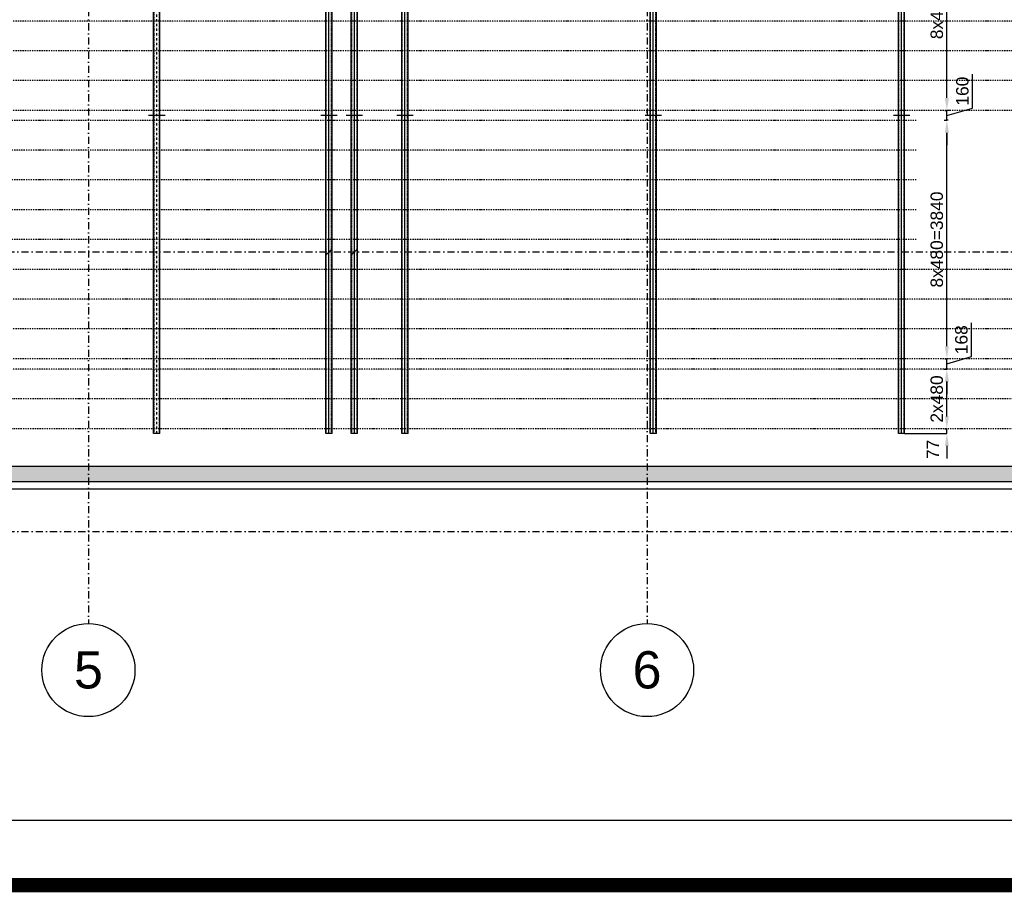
# Model space of a CAD drawing. Header units: millimetres. Extents: x -34919 to 306996, y -293018 to -145733.
# Tile 248 of 256: x 81311 to 97175, y -177872 to -163818. Entities that reach past the tile are written whole.
import ezdxf

# ---------------------------------------------------------------- set-up
doc = ezdxf.new("R2010")
doc.units = ezdxf.units.MM
doc.header["$LTSCALE"] = 3
for name, pattern in [('DASHDOT', [25.4, 12.7, -6.35, 0, -6.35]), ('DASHDOT2', [12.7, 6.35, -3.175, 0, -3.175]), ('HIDDEN', [9.525, 6.35, -3.175])]:
    doc.linetypes.add(name, pattern=pattern)
doc.layers.add('-AAA Osie otworów', color=215, linetype='Continuous', lineweight=25)
for name, color, linetype in [('AR-----H0_HATCHES_RASTERIT', 8, 'Continuous'), ('ARF2000E0_LOAD_BEARING_KANTAVAT', 1, 'Continuous'), ('poziome 1', 7, 'Continuous'), ('Prz', 5, 'Continuous'), ('slupki', 7, 'Continuous'), ('stezenia', 4, 'Continuous')]:
    doc.layers.add(name, color=color, linetype=linetype)
doc.styles.get("Standard").update_dxf_attribs({"font": 'arial.ttf', "height": 25})
doc.dimstyles.new('STANDARD-100', dxfattribs={"dimscale": 100, "dimtxt": 2, "dimasz": 2, "dimexe": 0, "dimexo": 0, "dimgap": 0.6, "dimtad": 1, "dimdec": 0, "dimzin": 12, "dimdsep": 46, "dimtxsty": 'Standard', "dimcen": 1, "dimclrd": 256, "dimclre": 256, "dimclrt": 2, "dimadec": 0, "dimazin": 0, "dimtfac": 1, "dimtdec": 0, "dimtmove": 0, "dimatfit": 3, "dimfxl": 0, "dimtolj": 1, "dimtzin": 0, "dimarcsym": 0})

# ---------------------------------------------------------------- blocks, each defined once
blk = doc.blocks.new('*D1881')
at = {"lineweight": -2, "transparency": 16777216}
for p, q in [((96250, -170207), (96250, -170007)), ((95569, -170484), (96250, -170484)), ((96215, -170407), (96250, -170407)), ((96250, -170484), (96250, -170407)), ((96250, -170684), (96250, -170884))]:
    blk.add_line(p, q, dxfattribs=at)
at = {"transparency": 16777216}
for points in [[(96216, -170207), (96283, -170207), (96250, -170407)], [(96216, -170684), (96283, -170684), (96250, -170484)]]:
    blk.add_solid(points, dxfattribs=at)
at = {"layer": 'Defpoints', "color": 0, "transparency": 16777216}
for p in [(95569, -170484, 0), (96215, -170407), (96250, -170407)]:
    blk.add_point(p, dxfattribs=at)
at = {"color": 2, "transparency": 16777216, "insert": (96024, -170739), "char_height": 200, "attachment_point": 5, "rotation": 90}
blk.add_mtext('\\A1;77', dxfattribs=at)
blk = doc.blocks.new('*D1879')
at = {"lineweight": -2, "transparency": 16777216}
for p, q in [((96271, -165439), (96250, -165439)), ((96250, -169079), (96250, -165639)), ((96215, -169279), (96250, -169279))]:
    blk.add_line(p, q, dxfattribs=at)
at = {"transparency": 16777216}
for points in [[(96216, -165639), (96283, -165639), (96250, -165439)], [(96216, -169079), (96283, -169079), (96250, -169279)]]:
    blk.add_solid(points, dxfattribs=at)
at = {"layer": 'Defpoints', "color": 0, "transparency": 16777216}
for p in [(96250, -165439), (96271, -165439, 0), (96215, -169279, 0)]:
    blk.add_point(p, dxfattribs=at)
at = {"color": 2, "transparency": 16777216, "insert": (96088, -167359), "char_height": 200, "attachment_point": 5, "rotation": 90}
blk.add_mtext('\\A1;8x480=3840', dxfattribs=at)
blk = doc.blocks.new('*D1880')
at = {"lineweight": -2, "transparency": 16777216}
for p, q in [((96646, -169244), (96646, -168701)), ((96250, -169079), (96250, -168879)), ((96250, -169363), (96646, -169244)), ((96250, -169447), (96250, -169279)), ((96250, -169447), (96250, -169279)), ((96207, -169447), (96250, -169447)), ((96250, -169647), (96250, -169847))]:
    blk.add_line(p, q, dxfattribs=at)
at = {"transparency": 16777216}
for points in [[(96216, -169079), (96283, -169079), (96250, -169279)], [(96216, -169647), (96283, -169647), (96250, -169447)]]:
    blk.add_solid(points, dxfattribs=at)
at = {"layer": 'Defpoints', "color": 0, "transparency": 16777216}
for p in [(96250, -169279), (96250, -169279), (96207, -169447, 0)]:
    blk.add_point(p, dxfattribs=at)
at = {"color": 2, "transparency": 16777216, "insert": (96484, -168973), "char_height": 200, "attachment_point": 5, "rotation": 90}
blk.add_mtext('\\A1;168', dxfattribs=at)
blk = doc.blocks.new('*D1876')
at = {"lineweight": -2, "transparency": 16777216}
for p, q in [((96662, -165241), (96662, -164698)), ((96250, -165079), (96250, -164879)), ((96250, -165359), (96662, -165241)), ((96293, -165279), (96250, -165279)), ((96250, -165439), (96250, -165279)), ((96250, -165439), (96250, -165279)), ((96207, -165439), (96250, -165439)), ((96250, -165639), (96250, -165839))]:
    blk.add_line(p, q, dxfattribs=at)
at = {"transparency": 16777216}
for points in [[(96216, -165079), (96283, -165079), (96250, -165279)], [(96216, -165639), (96283, -165639), (96250, -165439)]]:
    blk.add_solid(points, dxfattribs=at)
at = {"layer": 'Defpoints', "color": 0, "transparency": 16777216}
for p in [(96250, -165279), (96293, -165279, 0), (96207, -165439, 0)]:
    blk.add_point(p, dxfattribs=at)
at = {"color": 2, "transparency": 16777216, "insert": (96500, -164969), "char_height": 200, "attachment_point": 5, "rotation": 90}
blk.add_mtext('\\A1;160', dxfattribs=at)
blk = doc.blocks.new('*D1878')
at = {"lineweight": -2, "transparency": 16777216}
for p, q in [((96271, -161439), (96250, -161439)), ((96250, -165079), (96250, -161639)), ((96215, -165279), (96250, -165279))]:
    blk.add_line(p, q, dxfattribs=at)
at = {"transparency": 16777216}
for points in [[(96216, -161639), (96283, -161639), (96250, -161439)], [(96216, -165079), (96283, -165079), (96250, -165279)]]:
    blk.add_solid(points, dxfattribs=at)
at = {"layer": 'Defpoints', "color": 0, "transparency": 16777216}
for p in [(96250, -161439), (96271, -161439, 0), (96215, -165279, 0)]:
    blk.add_point(p, dxfattribs=at)
at = {"color": 2, "transparency": 16777216, "insert": (96088, -163359), "char_height": 200, "attachment_point": 5, "rotation": 90}
blk.add_mtext('\\A1;8x480=3840', dxfattribs=at)
blk = doc.blocks.new('*D1883')
at = {"lineweight": -2, "transparency": 16777216}
for p, q in [((96207, -169447), (96250, -169447)), ((96250, -170207), (96250, -169647)), ((96215, -170407), (96250, -170407))]:
    blk.add_line(p, q, dxfattribs=at)
at = {"transparency": 16777216}
for points in [[(96216, -169647), (96283, -169647), (96250, -169447)], [(96216, -170207), (96283, -170207), (96250, -170407)]]:
    blk.add_solid(points, dxfattribs=at)
at = {"layer": 'Defpoints', "color": 0, "transparency": 16777216}
for p in [(96207, -169447, 0), (96250, -169447), (96215, -170407)]:
    blk.add_point(p, dxfattribs=at)
at = {"color": 2, "transparency": 16777216, "insert": (96088, -169927), "char_height": 200, "attachment_point": 5, "rotation": 90}
blk.add_mtext('\\A1;2x480', dxfattribs=at)

msp = doc.modelspace()

# ---------------------------------------------------------------- hatches: boundary and pattern name
at = {"layer": 'AR-----H0_HATCHES_RASTERIT'}
h = msp.add_hatch(dxfattribs=at)
h.set_pattern_fill('JIS_STN_1E', color=8, scale=100, angle=-90, style=0)
h.set_pattern_definition([(315, (46419.11, -145059.4), (70.71068, 70.71068), []), (315, (46419.11, -145129.9), (70.71068, 70.71068), [100, -50])])
h.paths.add_polyline_path([(76194.109, -171009.404), (76194.109, -171259.404), (109919.109, -171259.404), (109919.109, -171009.404)])

# ---------------------------------------------------------------- linework, layer by layer
at = {"layer": '-AAA Osie otworów', "color": 4, "linetype": 'DASHDOT2'}
for p, q in [((108805.077, -163839.404, 0), (74745.725, -163839.404, 0)), ((108805.077, -164319.404, 0), (74745.725, -164319.404, 0)), ((108805.077, -164799.404, 0), (74745.725, -164799.404, 0)), ((108805.077, -165279.404, 0), (74745.725, -165279.404, 0)), ((95757.681, -165439.404, 0), (74745.725, -165439.404, 0)), ((95757.681, -165919.404, 0), (74745.725, -165919.404, 0)), ((95757.681, -166399.404, 0), (74745.725, -166399.404, 0)), ((95757.681, -166879.404, 0), (74745.725, -166879.404, 0)), ((95757.681, -167359.404, 0), (75406.599, -167359.404, 0)), ((108805.077, -167839.404, 0), (74745.725, -167839.404, 0)), ((108805.077, -168319.404, 0), (74745.725, -168319.404, 0)), ((108805.077, -168799.404, 0), (74745.725, -168799.404, 0)), ((108805.077, -169279.404, 0), (74745.725, -169279.404, 0)), ((108805.077, -169446.904, 0), (74745.725, -169446.904, 0)), ((99720.198, -169926.904, 0), (74745.725, -169926.904, 0)), ((99720.198, -170406.904, 0), (74745.725, -170406.904, 0))]:
    msp.add_line(p, q, dxfattribs=at)
at = {"color": 8, "linetype": 'DASHDOT', "ltscale": 3}
for p, q in [((82419.109, -150153.64), (82419.109, -173543.503)), ((91419.109, -150153.64), (91419.109, -173543.503)), ((71278.452, -167559.404), (111472.38, -167559.404)), ((71278.452, -172059.404), (111472.38, -172059.404)), ((71278.452, -172059.404), (111472.38, -172059.404))]:
    msp.add_line(p, q, dxfattribs=at)
at = {"color": 8}
for p, q in [((83653.347, -165359.404, 0), (83388.724, -165359.404, 0)), ((86426.42, -165359.404, 0), (86161.797, -165359.404, 0)), ((86836.42, -165359.404, 0), (86571.797, -165359.404, 0)), ((87651.42, -165359.404, 0), (87386.797, -165359.404, 0)), ((91653.347, -165359.404, 0), (91388.724, -165359.404, 0)), ((95653.347, -165359.404, 0), (95388.724, -165359.404, 0)), ((86334.109, -167519.404, 0), (86254.109, -167599.404, 0)), ((86744.109, -167519.404, 0), (86664.109, -167599.404, 0)), ((87519.109, -170484.404, 0), (87519.109, -168374.404, 0))]:
    msp.add_line(p, q, dxfattribs=at)
msp.add_lwpolyline([(73754.857, -151194.385), (110365.293, -151194.385), (110365.293, -171381.018), (73754.857, -171381.018)], close=True, dxfattribs=at)
for centre, radius in [((91419.109, -165309.404, 0), 6.5), ((82419.109, -174293.503), 750), ((91419.109, -174293.503), 750)]:
    msp.add_circle(centre, radius, dxfattribs=at)
at = {"layer": 'ARF2000E0_LOAD_BEARING_KANTAVAT', "color": 8}
for p, q in [((76409.109, -171009.404, 0), (105539.109, -171009.404, 0)), ((105789.109, -171259.404), (76159.109, -171259.404, 0))]:
    msp.add_line(p, q, dxfattribs=at)
at = {"layer": 'poziome 1', "color": 8}
for p, q in [((83469.109, -170484.404, 0), (83469.109, -152234.404, 0)), ((83569.109, -170484.404, 0), (83569.109, -152234.404, 0)), ((86244.109, -170484.404, 0), (86244.109, -152234.404, 0)), ((86294.109, -170484.404, 0), (86294.109, -152234.404, 0)), ((86344.109, -170484.404, 0), (86344.109, -152234.404, 0)), ((86654.109, -170484.404, 0), (86654.109, -152234.404, 0)), ((86704.109, -170484.404, 0), (86704.109, -152234.404, 0)), ((86754.109, -170484.404, 0), (86754.109, -152234.404, 0)), ((87469.109, -170484.404, 0), (87469.109, -152234.404, 0)), ((87519.109, -170484.404, 0), (87519.109, -152234.404, 0)), ((87569.109, -170484.404, 0), (87569.109, -152234.404, 0)), ((91469.109, -170484.404, 0), (91469.109, -152234.404, 0)), ((91519.109, -170484.404, 0), (91519.109, -152234.404, 0)), ((91569.109, -170484.404, 0), (91569.109, -152234.404, 0)), ((95469.109, -170484.404, 0), (95469.109, -152234.404, 0)), ((95519.109, -170484.404, 0), (95519.109, -152234.404, 0)), ((95569.109, -170484.404, 0), (95569.109, -152234.404, 0))]:
    msp.add_line(p, q, dxfattribs=at)
at = {"layer": 'poziome 1', "color": 8, "linetype": 'HIDDEN'}
for p, q in [((83476.109, -170484.404, 0), (83476.109, -152234.404, 0)), ((83562.109, -170484.404, 0), (83562.109, -152234.404, 0)), ((86251.109, -170484.404, 0), (86251.109, -152234.404, 0)), ((86337.109, -170484.404, 0), (86337.109, -152234.404, 0)), ((86661.109, -170484.404, 0), (86661.109, -152234.404, 0)), ((86747.109, -170484.404, 0), (86747.109, -152234.404, 0)), ((87476.109, -170484.404, 0), (87476.109, -152234.404, 0)), ((87562.109, -170484.404, 0), (87562.109, -152234.404, 0)), ((91476.109, -170484.404, 0), (91476.109, -152234.404, 0)), ((91562.109, -170484.404, 0), (91562.109, -152234.404, 0)), ((95476.109, -170484.404, 0), (95476.109, -152234.404, 0)), ((95562.109, -170484.404, 0), (95562.109, -152234.404, 0))]:
    msp.add_line(p, q, dxfattribs=at)
at = {"layer": 'Prz', "elevation": 0}
msp.add_lwpolyline([(68542.555, -147715.271), (129664.778, -147715.271), (129664.778, -176715.271), (68542.555, -176715.271)], close=True, dxfattribs=at)
at = {"layer": 'slupki', "color": 8, "linetype": 'DASHDOT'}
msp.add_line((83519.109, -170484.404, 0), (83519.109, -152234.404, 0), dxfattribs=at)
at = {"layer": 'stezenia', "color": 8}
for p, q in [((83569.109, -170484.404, 0), (83469.109, -170484.404, 0)), ((86344.109, -170484.404, 0), (86244.109, -170484.404, 0)), ((86754.109, -170484.404, 0), (86654.109, -170484.404, 0)), ((87569.109, -170484.404, 0), (87469.109, -170484.404, 0)), ((91569.109, -170484.404, 0), (91469.109, -170484.404, 0)), ((95569.109, -170484.404, 0), (95469.109, -170484.404, 0))]:
    msp.add_line(p, q, dxfattribs=at)
at = {"layer": 'stezenia', "color": 2, "const_width": 232.388}
msp.add_lwpolyline([(65564.028, -145848.888), (131364.394, -145848.888), (131364.394, -177756.212), (65564.028, -177756.212)], close=True, dxfattribs=at)
at = {"layer": 'stezenia', "color": 1, "const_width": 6.451, "elevation": 0}
for points in [[(83498.988, -163839.404), (83444.134, -163839.404)], [(83539.229, -163839.404), (83594.084, -163839.404)], [(86314.229, -163839.404), (86369.084, -163839.404)], [(86724.229, -163839.404), (86779.084, -163839.404)], [(87498.988, -163839.404), (87444.134, -163839.404)], [(87539.229, -163839.404), (87594.084, -163839.404)], [(91498.988, -163839.404), (91444.134, -163839.404)], [(91539.229, -163839.404), (91594.084, -163839.404)], [(95498.988, -163839.404), (95444.134, -163839.404)], [(95539.229, -163839.404), (95594.084, -163839.404)], [(83498.988, -164319.404), (83444.134, -164319.404)], [(83539.229, -164319.404), (83594.084, -164319.404)], [(86314.229, -164319.404), (86369.084, -164319.404)], [(86724.229, -164319.404), (86779.084, -164319.404)], [(87498.988, -164319.404), (87444.134, -164319.404)], [(87539.229, -164319.404), (87594.084, -164319.404)], [(91498.988, -164319.404), (91444.134, -164319.404)], [(91539.229, -164319.404), (91594.084, -164319.404)], [(95498.988, -164319.404), (95444.134, -164319.404)], [(95539.229, -164319.404), (95594.084, -164319.404)], [(83498.988, -164799.404), (83444.134, -164799.404)], [(83539.229, -164799.404), (83594.084, -164799.404)], [(86314.229, -164799.404), (86369.084, -164799.404)], [(86724.229, -164799.404), (86779.084, -164799.404)], [(87498.988, -164799.404), (87444.134, -164799.404)], [(87539.229, -164799.404), (87594.084, -164799.404)], [(91498.988, -164799.404), (91444.134, -164799.404)], [(91539.229, -164799.404), (91594.084, -164799.404)], [(95498.988, -164799.404), (95444.134, -164799.404)], [(95539.229, -164799.404), (95594.084, -164799.404)], [(83498.988, -165279.404), (83444.134, -165279.404)], [(83539.229, -165279.404), (83594.084, -165279.404)], [(86314.229, -165279.404), (86369.084, -165279.404)], [(86724.229, -165279.404), (86779.084, -165279.404)], [(87498.988, -165279.404), (87444.134, -165279.404)], [(87539.229, -165279.404), (87594.084, -165279.404)], [(91498.988, -165279.404), (91444.134, -165279.404)], [(91539.229, -165279.404), (91594.084, -165279.404)], [(95498.988, -165279.404), (95444.134, -165279.404)], [(95539.229, -165279.404), (95594.084, -165279.404)], [(83498.988, -165439.404), (83444.134, -165439.404)], [(83539.229, -165439.404), (83594.084, -165439.404)], [(86314.229, -165439.404), (86369.084, -165439.404)], [(86724.229, -165439.404), (86779.084, -165439.404)], [(87498.988, -165439.404), (87444.134, -165439.404)], [(87539.229, -165439.404), (87594.084, -165439.404)], [(91498.988, -165439.404), (91444.134, -165439.404)], [(91539.229, -165439.404), (91594.084, -165439.404)], [(95498.988, -165439.404), (95444.134, -165439.404)], [(95539.229, -165439.404), (95594.084, -165439.404)], [(83498.988, -165919.404), (83444.134, -165919.404)], [(83539.229, -165919.404), (83594.084, -165919.404)], [(86314.229, -165919.404), (86369.084, -165919.404)], [(86724.229, -165919.404), (86779.084, -165919.404)], [(87498.988, -165919.404), (87444.134, -165919.404)], [(87539.229, -165919.404), (87594.084, -165919.404)], [(91498.988, -165919.404), (91444.134, -165919.404)], [(91539.229, -165919.404), (91594.084, -165919.404)], [(95498.988, -165919.404), (95444.134, -165919.404)], [(95539.229, -165919.404), (95594.084, -165919.404)], [(83498.988, -166399.404), (83444.134, -166399.404)], [(83539.229, -166399.404), (83594.084, -166399.404)], [(86314.229, -166399.404), (86369.084, -166399.404)], [(86724.229, -166399.404), (86779.084, -166399.404)], [(87498.988, -166399.404), (87444.134, -166399.404)], [(87539.229, -166399.404), (87594.084, -166399.404)], [(91498.988, -166399.404), (91444.134, -166399.404)], [(91539.229, -166399.404), (91594.084, -166399.404)], [(95498.988, -166399.404), (95444.134, -166399.404)], [(95539.229, -166399.404), (95594.084, -166399.404)], [(83498.988, -166879.404), (83444.134, -166879.404)], [(83539.229, -166879.404), (83594.084, -166879.404)], [(86314.229, -166879.404), (86369.084, -166879.404)], [(86724.229, -166879.404), (86779.084, -166879.404)], [(87498.988, -166879.404), (87444.134, -166879.404)], [(87539.229, -166879.404), (87594.084, -166879.404)], [(91498.988, -166879.404), (91444.134, -166879.404)], [(91539.229, -166879.404), (91594.084, -166879.404)], [(95498.988, -166879.404), (95444.134, -166879.404)], [(95539.229, -166879.404), (95594.084, -166879.404)], [(83498.988, -167359.404), (83444.134, -167359.404)], [(83539.229, -167359.404), (83594.084, -167359.404)], [(86314.229, -167359.404), (86369.084, -167359.404)], [(86724.229, -167359.404), (86779.084, -167359.404)], [(87498.988, -167359.404), (87444.134, -167359.404)], [(87539.229, -167359.404), (87594.084, -167359.404)], [(91498.988, -167359.404), (91444.134, -167359.404)], [(91539.229, -167359.404), (91594.084, -167359.404)], [(95498.988, -167359.404), (95444.134, -167359.404)], [(95539.229, -167359.404), (95594.084, -167359.404)], [(83498.988, -167839.404), (83444.134, -167839.404)], [(83539.229, -167839.404), (83594.084, -167839.404)], [(86314.229, -167839.404), (86369.084, -167839.404)], [(86724.229, -167839.404), (86779.084, -167839.404)], [(87498.988, -167839.404), (87444.134, -167839.404)], [(87539.229, -167839.404), (87594.084, -167839.404)], [(91498.988, -167839.404), (91444.134, -167839.404)], [(91539.229, -167839.404), (91594.084, -167839.404)], [(95498.988, -167839.404), (95444.134, -167839.404)], [(95539.229, -167839.404), (95594.084, -167839.404)], [(83498.988, -168319.404), (83444.134, -168319.404)], [(83539.229, -168319.404), (83594.084, -168319.404)], [(86314.229, -168319.404), (86369.084, -168319.404)], [(86724.229, -168319.404), (86779.084, -168319.404)], [(87498.988, -168319.404), (87444.134, -168319.404)], [(87539.229, -168319.404), (87594.084, -168319.404)], [(91498.988, -168319.404), (91444.134, -168319.404)], [(91539.229, -168319.404), (91594.084, -168319.404)], [(95498.988, -168319.404), (95444.134, -168319.404)], [(95539.229, -168319.404), (95594.084, -168319.404)], [(83498.988, -168799.404), (83444.134, -168799.404)], [(83539.229, -168799.404), (83594.084, -168799.404)], [(86314.229, -168799.404), (86369.084, -168799.404)], [(86724.229, -168799.404), (86779.084, -168799.404)], [(87498.988, -168799.404), (87444.134, -168799.404)], [(87539.229, -168799.404), (87594.084, -168799.404)], [(91498.988, -168799.404), (91444.134, -168799.404)], [(91539.229, -168799.404), (91594.084, -168799.404)], [(95498.988, -168799.404), (95444.134, -168799.404)], [(95539.229, -168799.404), (95594.084, -168799.404)], [(83498.988, -169279.404), (83444.134, -169279.404)], [(83539.229, -169279.404), (83594.084, -169279.404)], [(86314.229, -169279.404), (86369.084, -169279.404)], [(86724.229, -169279.404), (86779.084, -169279.404)], [(87498.988, -169279.404), (87444.134, -169279.404)], [(87539.229, -169279.404), (87594.084, -169279.404)], [(91498.988, -169279.404), (91444.134, -169279.404)], [(91539.229, -169279.404), (91594.084, -169279.404)], [(95498.988, -169279.404), (95444.134, -169279.404)], [(95539.229, -169279.404), (95594.084, -169279.404)], [(83498.988, -169446.904), (83444.134, -169446.904)], [(83539.229, -169446.904), (83594.084, -169446.904)], [(86314.229, -169446.904), (86369.084, -169446.904)], [(86724.229, -169446.904), (86779.084, -169446.904)], [(87498.988, -169446.904), (87444.134, -169446.904)], [(87539.229, -169446.904), (87594.084, -169446.904)], [(91498.988, -169446.904), (91444.134, -169446.904)], [(91539.229, -169446.904), (91594.084, -169446.904)], [(95498.988, -169446.904), (95444.134, -169446.904)], [(95539.229, -169446.904), (95594.084, -169446.904)], [(83498.988, -169926.904), (83444.134, -169926.904)], [(83539.229, -169926.904), (83594.084, -169926.904)], [(86314.229, -169926.904), (86369.084, -169926.904)], [(86724.229, -169926.904), (86779.084, -169926.904)], [(87498.988, -169926.904), (87444.134, -169926.904)], [(87539.229, -169926.904), (87594.084, -169926.904)], [(91498.988, -169926.904), (91444.134, -169926.904)], [(91539.229, -169926.904), (91594.084, -169926.904)], [(95498.988, -169926.904), (95444.134, -169926.904)], [(95539.229, -169926.904), (95594.084, -169926.904)], [(83498.988, -170406.904), (83444.134, -170406.904)], [(83539.229, -170406.904), (83594.084, -170406.904)], [(86273.988, -170406.904), (86219.134, -170406.904)], [(86314.229, -170406.904), (86369.084, -170406.904)], [(86683.988, -170406.904), (86629.134, -170406.904)], [(86724.229, -170406.904), (86779.084, -170406.904)], [(87498.988, -170406.904), (87444.134, -170406.904)], [(87539.229, -170406.904), (87594.084, -170406.904)], [(91498.988, -170406.904), (91444.134, -170406.904)], [(91539.229, -170406.904), (91594.084, -170406.904)], [(95498.988, -170406.904), (95444.134, -170406.904)], [(95539.229, -170406.904), (95594.084, -170406.904)]]:
    msp.add_lwpolyline(points, dxfattribs=at)

# ---------------------------------------------------------------- texts
at = {"color": 8, "char_height": 600, "attachment_point": 5}
for s, insert in [('\\A1;5', (82419.109, -174293.503)), ('\\A1;6', (91419.109, -174293.503))]:
    msp.add_mtext(s, dxfattribs=dict(at, insert=insert))

# ---------------------------------------------------------------- dimensions: what is measured, and where the dimension line sits
at = {"color": 4}
for base, p1, p2, text, picture, middle in [((96249.777, -161439.404, 0), (96214.578, -165279.404, 0), (96270.734, -161439.404, 0), '8x480=<>', '*D1878', (96087.594, -163359.404, 0)), ((96249.777, -165439.404, 0), (96214.578, -169279.404, 0), (96270.734, -165439.404, 0), '8x480=<>', '*D1879', (96087.594, -167359.404, 0)), ((96249.777, -169446.904, 0), (96214.578, -170406.904, 0), (96206.598, -169446.904, 0), '2x480', '*D1883', (96087.662, -169926.904, 0))]:
    dim = msp.add_linear_dim(base=base, p1=p1, p2=p2, angle=90, text=text, dimstyle='STANDARD-100', override={"dimtmove": 1}, dxfattribs=at)
    dim.commit()
    dim.dimension.update_dxf_attribs({"geometry": picture, "text_midpoint": middle})
for base, p1, p2, picture, middle in [((96249.777, -165279.404, 0), (96206.598, -165439.404, 0), (96293.4, -165279.404, 0), '*D1876', (96662.156, -165180.5, 0)), ((96249.776607, -170406.903622, 0), (95569.108654, -170484.40362, 0), (96214.578252, -170406.903622, 0), '*D1881', (96184.403718, -170738.578401, 0))]:
    dim = msp.add_linear_dim(base=base, p1=p1, p2=p2, angle=90, dimstyle='STANDARD-100', override={"dimtmove": 1}, dxfattribs=at)
    dim.commit()
    dim.dimension.update_dxf_attribs({"geometry": picture, "text_midpoint": middle, "dimtype": 160})
dim = msp.add_linear_dim(base=(96249.776607, -169279.403618, 0), p1=(96206.5978, -169446.903622, 0), p2=(96249.776607, -169279.403618, 0), angle=90, dimstyle='STANDARD-100', override={"dimtmove": 1}, dxfattribs=at)
dim.commit()
dim.dimension.update_dxf_attribs({"geometry": '*D1880', "text_midpoint": (96484.005802, -169184.250482, 0)})

doc.saveas('drawing.dxf')
